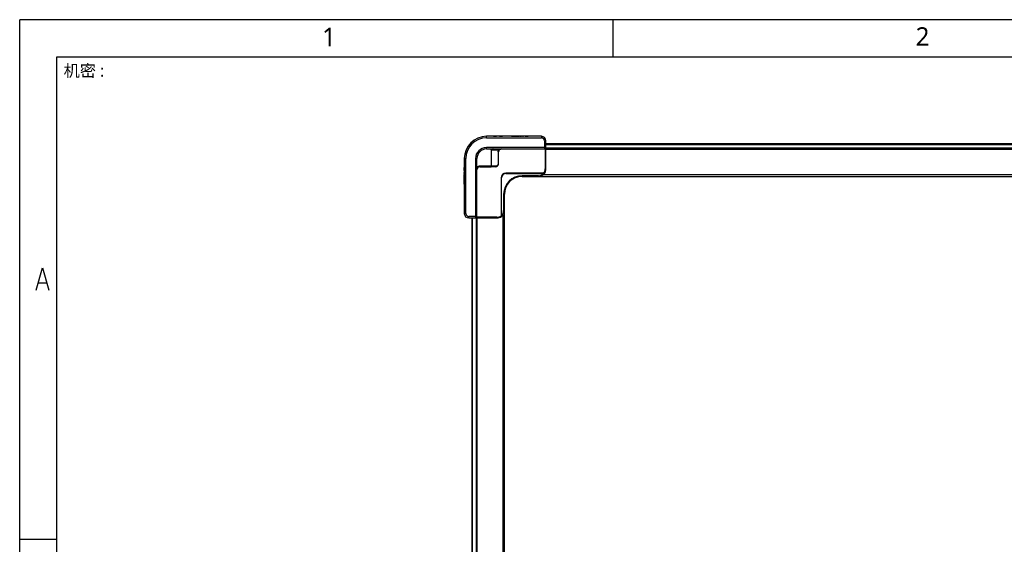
# Model space of a CAD drawing. Extents: x 18 to 418, y 9 to 289.
# Tile 6 of 21: x 18 to 150, y 218 to 289. Entities that reach past the tile are written whole.
import ezdxf

# ---------------------------------------------------------------- set-up
doc = ezdxf.new("R2010")
doc.units = 0
doc.header["$LTSCALE"] = 12.7
for name, color, linetype in [('BORDER_ZONES', 7, 'CONTINUOUS'), ('TANGENT_LINES', 7, 'CONTINUOUS'), ('VISIBLE', 7, 'CONTINUOUS')]:
    doc.layers.add(name, color=color, linetype=linetype)
doc.styles.add('ONSHAPE-STANDARD', font='NotoSans-Regular.ttf')

msp = doc.modelspace()

# ---------------------------------------------------------------- linework, layer by layer
at = {"layer": 'BORDER_ZONES', "linetype": 'CONTINUOUS'}
for p, q in [((17.5329, 8.7664), (17.5329, 288.7664)), ((417.5329, 288.7664), (17.5329, 288.7664)), ((97.5329, 283.7664), (97.5329, 288.7664)), ((22.5329, 8.7664), (22.5329, 283.7664)), ((22.5329, 283.7664), (417.5329, 283.7664)), ((19.7603, 252.3483), (20.604, 255.3483)), ((20.604, 255.3483), (21.4478, 252.3483)), ((20.0978, 253.3483), (21.1103, 253.3483)), ((22.5329, 218.7664), (17.5329, 218.7664))]:
    msp.add_line(p, q, dxfattribs=at)
at = {"layer": 'TANGENT_LINES'}
for p, q in [((80.4698, 272.8604), (80.4698, 273.0604)), ((80.4698, 272.8604), (87.8698, 272.8604)), ((83.9918, 273.0604), (83.9918, 273.0804)), ((84.4992, 273.0604), (84.4992, 273.0804)), ((84.6457, 273.0604), (84.6457, 273.0804)), ((84.7872, 273.0604), (84.7872, 273.0804)), ((85.7283, 273.0604), (85.7283, 273.0804)), ((85.8747, 273.0604), (85.8747, 273.0804)), ((86.0117, 273.0604), (86.0117, 273.0804)), ((87.8698, 273.0604), (87.8698, 272.8604)), ((88.2698, 272.4604), (88.2698, 271.5604)), ((88.2698, 272.4604), (88.4698, 272.4604)), ((88.2698, 271.5604), (80.4698, 271.5604)), ((80.4698, 271.3604), (80.4698, 271.5604)), ((81.0683, 271.2604), (81.0683, 269.0604)), ((81.0683, 271.2604), (81.1391, 271.2604)), ((81.1391, 269.0604), (81.1391, 271.2604)), ((81.1391, 271.2604), (82.1405, 271.2604)), ((82.0405, 270.9604), (82.0405, 269.3604)), ((82.0405, 270.9604), (82.0698, 270.9604)), ((88.2698, 271.5604), (88.2698, 271.3604)), ((88.4698, 271.5604), (88.2698, 271.5604)), ((88.3698, 271.3872), (88.3698, 271.3604)), ((88.3698, 271.3604), (88.3698, 268.6604)), ((88.4698, 271.4604), (88.443, 271.4604)), ((88.4698, 271.9604), (259.2698, 271.9604)), ((259.2698, 271.4604), (88.4698, 271.4604)), ((88.4698, 271.3204), (259.2698, 271.3204)), ((77.4698, 270.0604), (77.6698, 270.0604)), ((77.6698, 262.6604), (77.6698, 270.0604)), ((78.9698, 270.0604), (78.9698, 262.2604)), ((78.9698, 270.0604), (79.1698, 270.0604)), ((77.4698, 268.8023), (77.4498, 268.8023)), ((77.4698, 268.6654), (77.4498, 268.6654)), ((77.4698, 268.5189), (77.4498, 268.5189)), ((81.0683, 269.0604), (79.5698, 269.0604)), ((79.5698, 268.9604), (79.5698, 269.0604)), ((81.0683, 269.0604), (81.0683, 268.9604)), ((81.1391, 269.0604), (81.0683, 269.0604)), ((81.7405, 269.0604), (81.1391, 269.0604)), ((82.0698, 269.3604), (82.0405, 269.3604)), ((88.4698, 268.6604), (88.3698, 268.6604)), ((77.4698, 267.5779), (77.4498, 267.5779)), ((77.4698, 267.4363), (77.4498, 267.4363)), ((77.4698, 267.2898), (77.4498, 267.2898)), ((82.4298, 267.4604), (82.4698, 267.4604)), ((83.0698, 268.0604), (83.0698, 268.1004)), ((87.4698, 267.7604), (85.2698, 267.7604)), ((85.2698, 267.6604), (85.2698, 267.7604)), ((87.4698, 267.7604), (87.4698, 267.6604)), ((259.6698, 267.8604), (88.0698, 267.8604)), ((77.4698, 266.7824), (77.4498, 266.7824)), ((82.7698, 265.2604), (82.7698, 263.0604)), ((82.7698, 265.2604), (82.8698, 265.2604)), ((82.8698, 263.0604), (82.7698, 263.0604)), ((77.6698, 262.6604), (77.4698, 262.6604)), ((78.9698, 262.2604), (78.0698, 262.2604)), ((78.0698, 262.0604), (78.0698, 262.2604)), ((78.5698, 146.8604), (78.5698, 262.0604)), ((79.1698, 262.2604), (78.9698, 262.2604)), ((78.9698, 262.2604), (78.9698, 262.0604)), ((79.0698, 262.0872), (79.0698, 262.0604)), ((79.0698, 262.0604), (79.0698, 146.8604)), ((79.1698, 262.1604), (79.143, 262.1604)), ((81.8698, 262.1604), (79.1698, 262.1604)), ((79.2098, 146.8604), (79.2098, 262.0604)), ((81.8698, 262.1604), (81.8698, 262.0604)), ((82.6698, 262.4604), (82.6698, 146.4604))]:
    msp.add_line(p, q, dxfattribs=at)
for centre, radius, start, end in [((80.4698, 270.0604), 2.8, 90, 180), ((87.8698, 272.4604), 0.4, 0, 90), ((80.4698, 270.0604), 1.5, 90, 180), ((79.5698, 268.5604), 0.5, 90, 143.130102), ((87.4698, 268.6604), 0.9, 321.521405, 0), ((85.2698, 265.2604), 2.5, 90, 180), ((87.4698, 268.6604), 0.9, 270, 318.189685), ((81.8698, 263.0604), 0.9, 311.810315, 0), ((78.0698, 262.6604), 0.4, 180, 270), ((81.8698, 263.0604), 0.9, 270, 308.478595)]:
    msp.add_arc(centre, radius, start, end, dxfattribs=at)
for centre, start_param, end_param in [((82.2112, 271.2604), 3.14159204, 4.71238898), ((81.0683, 269.0604), 0, 1.57079633)]:
    msp.add_ellipse(centre, major_axis=(0, -0.1), ratio=0.70710678, start_param=start_param, end_param=end_param, dxfattribs=at)
at = {"layer": 'TANGENT_LINES', "extrusion": (0, 0, -1)}
msp.add_ellipse((81.6698, 269.0604), major_axis=(0, 0.1), ratio=0.70710678, start_param=1.57079633, end_param=3.14159265, dxfattribs=at)
at = {"layer": 'TANGENT_LINES'}
for points in [[(81.0683, 271.2604), (81.0683, 271.2953), (81.082, 271.3301), (81.1065, 271.3604)], [(82.0405, 269.3604), (82.0405, 269.2819), (81.9755, 269.1254), (81.819, 269.0604), (81.7405, 269.0604)]]:
    msp.add_open_spline(points, degree=3, dxfattribs=at)
at = {"layer": 'VISIBLE'}
for p, q in [((87.8698, 273.0604), (80.4698, 273.0604)), ((80.6027, 273.0604), (80.6027, 273.0804)), ((80.9649, 273.0804), (80.6027, 273.0804)), ((80.9649, 273.0604), (80.9649, 273.0804)), ((81.3989, 273.0804), (81.3369, 273.0804)), ((81.3369, 273.0604), (81.3369, 273.0804)), ((81.3989, 273.0804), (81.7873, 273.0804)), ((81.3989, 273.0604), (81.3989, 273.0804)), ((81.7873, 273.0604), (81.7873, 273.0804)), ((82.1592, 273.0604), (82.1592, 273.0804)), ((82.2326, 273.0804), (82.1592, 273.0804)), ((82.2326, 273.0604), (82.2326, 273.0804)), ((82.2326, 273.0804), (82.3816, 273.0804)), ((82.3816, 273.0604), (82.3816, 273.0804)), ((82.3816, 273.0804), (82.5965, 273.0804)), ((82.67, 273.0804), (82.5965, 273.0804)), ((82.5965, 273.0604), (82.5965, 273.0804)), ((82.67, 273.0604), (82.67, 273.0804)), ((83.6614, 273.0804), (83.6614, 273.0604)), ((83.7377, 273.0804), (83.6614, 273.0804)), ((83.7377, 273.0604), (83.7377, 273.0804)), ((83.8242, 273.0804), (83.7377, 273.0804)), ((83.8242, 273.0804), (83.9918, 273.0804)), ((83.8242, 273.0604), (83.8242, 273.0804)), ((83.9918, 273.0804), (84.0508, 273.0804)), ((84.0508, 273.0604), (84.0508, 273.0804)), ((84.1078, 273.0604), (84.1078, 273.0804)), ((84.1078, 273.0804), (84.1752, 273.0804)), ((84.1752, 273.0804), (84.397, 273.0804)), ((84.1752, 273.0604), (84.1752, 273.0804)), ((84.397, 273.0604), (84.397, 273.0804)), ((84.4479, 273.0604), (84.4479, 273.0804)), ((84.4479, 273.0804), (84.4992, 273.0804)), ((84.4992, 273.0804), (84.6457, 273.0804)), ((84.6457, 273.0804), (84.7872, 273.0804)), ((84.7872, 273.0804), (84.8389, 273.0804)), ((84.8388, 273.0604), (84.8388, 273.0804)), ((84.8388, 273.0604), (84.8388, 273.0804)), ((84.9163, 273.0804), (85.116, 273.0804)), ((84.9163, 273.0604), (84.9163, 273.0804)), ((85.116, 273.0604), (85.116, 273.0804)), ((85.2267, 273.0804), (85.2625, 273.0804)), ((85.2267, 273.0604), (85.2267, 273.0804)), ((85.2625, 273.0804), (85.2625, 273.0604)), ((85.3593, 273.0804), (85.2625, 273.0804)), ((85.3593, 273.0604), (85.3593, 273.0804)), ((85.3784, 273.0804), (85.3593, 273.0804)), ((85.3751, 273.0804), (85.441, 273.0804)), ((85.3751, 273.0604), (85.3751, 273.0804)), ((85.441, 273.0604), (85.441, 273.0804)), ((85.6742, 273.0604), (85.6742, 273.0804)), ((85.6742, 273.0804), (85.7283, 273.0804)), ((85.7283, 273.0804), (85.8747, 273.0804)), ((85.8747, 273.0804), (86.0117, 273.0804)), ((86.0117, 273.0804), (86.0623, 273.0804)), ((86.0623, 273.0604), (86.0623, 273.0804)), ((88.4698, 271.5604), (88.4698, 272.4604)), ((80.4698, 271.3604), (88.2698, 271.3604)), ((82.0698, 269.3604), (82.0698, 270.9604)), ((88.2698, 271.3604), (88.3698, 271.3604)), ((259.2698, 272.0604), (88.4698, 272.0604)), ((88.4698, 271.4604), (88.4698, 271.5604)), ((88.4698, 271.3604), (88.4698, 271.4604)), ((88.4698, 268.6604), (88.4698, 271.3604)), ((88.4698, 271.3604), (259.2698, 271.3604)), ((77.4698, 270.0604), (77.4698, 262.6604)), ((79.1698, 262.2604), (79.1698, 270.0604)), ((77.4698, 268.853), (77.4498, 268.853)), ((77.4498, 268.8023), (77.4498, 268.853)), ((77.4498, 268.6654), (77.4498, 268.8023)), ((77.4498, 268.5189), (77.4498, 268.6654)), ((77.4498, 268.4648), (77.4498, 268.5189)), ((77.4698, 268.4648), (77.4498, 268.4648)), ((77.4498, 268.1657), (77.4498, 268.2316)), ((77.4698, 268.2316), (77.4498, 268.2316)), ((77.4498, 268.169), (77.4498, 268.1499)), ((77.4698, 268.1657), (77.4498, 268.1657)), ((77.4698, 268.15), (77.4498, 268.15)), ((77.4498, 268.15), (77.4498, 268.0531)), ((79.5698, 268.9604), (81.0683, 268.9604)), ((81.6698, 268.9604), (81.0683, 268.9604)), ((77.4498, 268.0173), (77.4498, 268.0531)), ((77.4498, 268.0531), (77.4698, 268.0531)), ((77.4698, 268.0173), (77.4498, 268.0173)), ((77.4698, 267.9066), (77.4498, 267.9066)), ((77.4498, 267.7069), (77.4498, 267.9066)), ((77.4698, 267.7069), (77.4498, 267.7069)), ((77.4498, 267.5779), (77.4498, 267.6296)), ((77.4698, 267.6295), (77.4498, 267.6295)), ((77.4698, 267.6295), (77.4498, 267.6295)), ((77.4498, 267.4363), (77.4498, 267.5779)), ((77.4498, 267.2898), (77.4498, 267.4363)), ((77.4498, 267.2385), (77.4498, 267.2898)), ((77.4698, 267.2385), (77.4498, 267.2385)), ((77.4698, 267.1876), (77.4498, 267.1876)), ((77.4498, 266.9659), (77.4498, 267.1876)), ((77.4698, 266.9659), (77.4498, 266.9659)), ((77.4498, 266.8984), (77.4498, 266.9659)), ((77.4698, 266.8984), (77.4498, 266.8984)), ((77.4498, 266.7824), (77.4498, 266.8414)), ((77.4698, 266.8414), (77.4498, 266.8414)), ((82.4298, 267.4604), (82.4298, 262.3559)), ((82.4698, 262.2856), (82.4698, 267.4604)), ((88.1743, 268.1004), (83.0698, 268.1004)), ((83.0698, 268.0604), (88.2446, 268.0604)), ((85.2698, 267.6604), (87.4698, 267.6604)), ((87.4698, 267.6604), (260.2698, 267.6604)), ((88.2446, 268.0604), (88.2698, 268.0604)), ((77.4498, 266.6148), (77.4498, 266.7824)), ((77.4698, 266.6148), (77.4498, 266.6148)), ((77.4498, 266.6148), (77.4498, 266.5283)), ((77.4698, 266.5283), (77.4498, 266.5283)), ((77.4498, 266.5283), (77.4498, 266.4521)), ((77.4498, 266.4521), (77.4698, 266.4521)), ((82.8698, 263.0604), (82.8698, 265.2604)), ((82.8698, 145.8604), (82.8698, 263.0604)), ((78.0698, 262.0604), (78.9698, 262.0604)), ((78.4698, 262.0604), (78.4698, 146.8604)), ((78.9698, 262.0604), (79.0698, 262.0604)), ((79.0698, 262.0604), (79.1698, 262.0604)), ((79.1698, 262.1604), (79.1698, 262.2604)), ((79.1698, 262.0604), (81.8698, 262.0604)), ((79.1698, 146.8604), (79.1698, 262.0604)), ((82.4698, 262.2604), (82.4698, 262.2856))]:
    msp.add_line(p, q, dxfattribs=at)
for centre, radius, start, end in [((80.4698, 270.0604), 3, 90, 180), ((87.8698, 272.4604), 0.6, 0, 90), ((80.4698, 270.0604), 1.3, 90, 180), ((82.4698, 270.9604), 0.4, 90, 180), ((88.2698, 271.5604), 0.2, 270, 0), ((88.3698, 271.4604), 0.1, 270, 0), ((79.5698, 268.5604), 0.4, 90, 180), ((81.6698, 269.3604), 0.4, 270, 0), ((87.4698, 268.6604), 1, 323.130102, 0), ((83.0698, 267.4604), 0.64, 90, 180), ((83.0698, 267.4604), 0.6, 90, 180), ((85.2698, 265.2604), 2.4, 90, 180), ((87.4698, 268.6604), 1, 270, 323.130102), ((81.8698, 263.0604), 1, 306.869898, 0), ((78.0698, 262.6604), 0.6, 180, 270), ((78.9698, 262.2604), 0.2, 270, 0), ((79.0698, 262.1604), 0.1, 270, 0), ((81.8698, 263.0604), 1, 270, 306.869898)]:
    msp.add_arc(centre, radius, start, end, dxfattribs=at)
for points, knots in [([(81.3512, 271.3604), (81.3192, 271.3584), (81.2608, 271.3548), (81.2, 271.332), (81.1734, 271.3159), (81.1538, 271.2983), (81.1417, 271.2798), (81.1399, 271.2667), (81.1391, 271.2604)], [0, 0, 0, 0, 0.25963149, 0.47305198, 0.62126455, 0.75725884, 0.88233613, 1, 1, 1, 1]), ([(82.0405, 270.9604), (82.042, 270.9865), (82.045, 271.0392), (82.0603, 271.1203), (82.1108, 271.2085), (82.1405, 271.2604)], [0, 0, 0, 0, 0.28771359, 0.58107237, 1, 1, 1, 1]), ([(82.1405, 271.2604), (82.148, 271.264), (82.1715, 271.2751), (82.2988, 271.3416), (82.4103, 271.3539), (82.4698, 271.3604)], [0, 0, 0, 0, 0.18101218, 0.5627665, 1, 1, 1, 1]), ([(88.1743, 268.1004), (88.183, 268.1), (88.1995, 268.0992), (88.2194, 268.0927), (88.2351, 268.0819), (88.2428, 268.0688), (88.2441, 268.0629), (88.2446, 268.0604)], [0, 0, 0, 0, 0.24413891, 0.46499487, 0.67553475, 0.86105051, 1, 1, 1, 1]), ([(82.4698, 262.2856), (82.4648, 262.2869), (82.4547, 262.2898), (82.4422, 262.3029), (82.4343, 262.3184), (82.4298, 262.3425), (82.4298, 262.3519), (82.4298, 262.3559)], [0, 0, 0, 0, 0.18802584, 0.38681233, 0.58962699, 0.8259212, 1, 1, 1, 1])]:
    msp.add_open_spline(points, degree=3, knots=knots, dxfattribs=at)

# ---------------------------------------------------------------- texts
at = {"layer": 'BORDER_ZONES', "char_height": 2.5, "width": 8.704019, "attachment_point": 1, "style": 'ONSHAPE-STANDARD'}
for s, insert in [('1', (58.303, 287.7004)), ('2', (138.308, 287.7494))]:
    msp.add_mtext(s, dxfattribs=dict(at, insert=insert))
at = {"layer": 'BORDER_ZONES', "insert": (23.4573, 282.6939), "char_height": 1.6, "attachment_point": 1, "style": 'ONSHAPE-STANDARD'}
msp.add_mtext('机密 :', dxfattribs=at)

doc.saveas('drawing.dxf')
